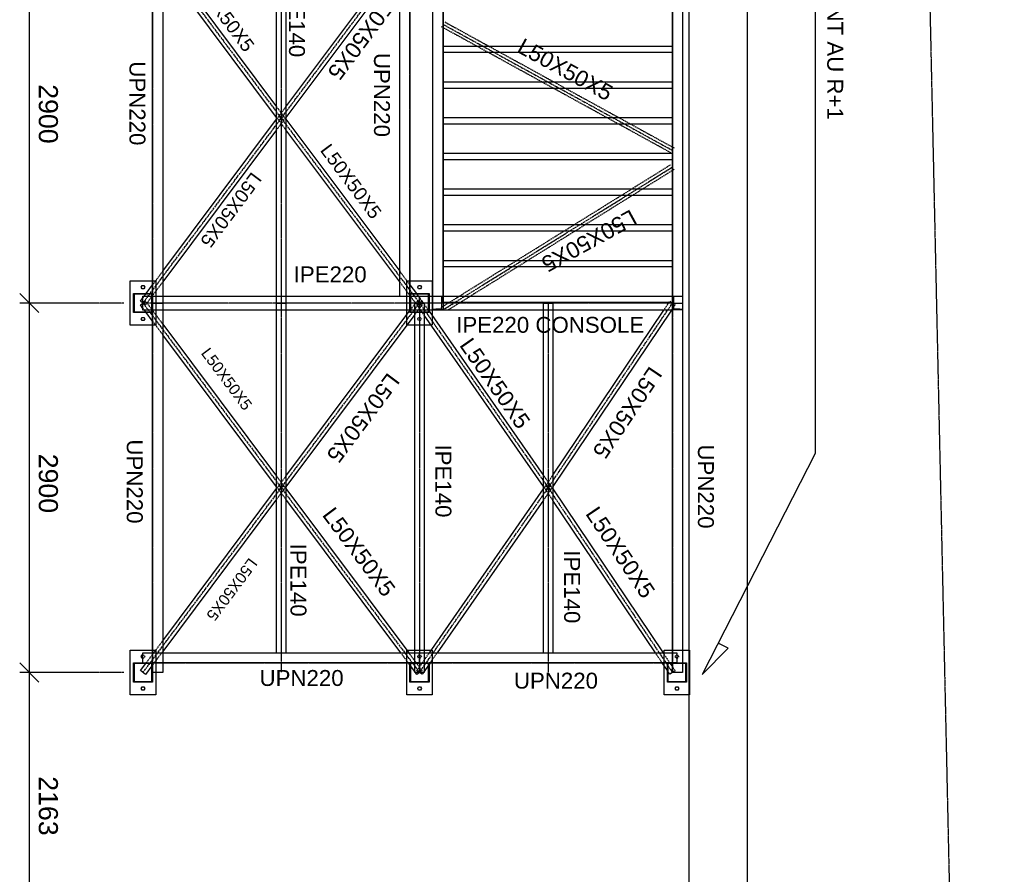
# Model space of a CAD drawing. Header units: millimetres. Extents: x -6159 to 201309, y -25780 to 10326.
# Tile 35 of 128: x 32695 to 33467, y -23813 to -23142. Entities that reach past the tile are written whole.
import ezdxf

# ---------------------------------------------------------------- set-up
doc = ezdxf.new("R2010")
doc.units = ezdxf.units.MM
for name, pattern in [('CENTER', [2, 1.25, -0.25, 0.25, -0.25]), ('DASHED', [0.75, 0.5, -0.25]), ('PHANTOM', [2.5, 1.25, -0.25, 0.25, -0.25, 0.25, -0.25])]:
    doc.linetypes.add(name, pattern=pattern)
for name, color, linetype in [('STRUCAD_01', 4, 'Continuous'), ('STRUCAD_05', 5, 'CENTER'), ('STRUCAD_10', 7, 'DASHED'), ('STRUCAD_15', 7, 'PHANTOM'), ('STRUCADDIM', 7, 'Continuous'), ('STRUCADDTX', 3, 'Continuous'), ('STRUCADSTK', 2, 'Continuous')]:
    doc.layers.add(name, color=color, linetype=linetype)
doc.styles.get("Standard").update_dxf_attribs({"font": 'arial.ttf'})

msp = doc.modelspace()

# ---------------------------------------------------------------- linework, layer by layer
at = {"layer": 'STRUCAD_01', "color": 4, "linetype": 'PHANTOM'}
msp.add_line((33392.118, -22363.147), (33467.458, -25780.282), dxfattribs=at)
at = {"layer": 'STRUCAD_01', "color": 4, "linetype": 'Continuous'}
for p, q in [((33220.043, -24527.327), (33220.043, -22486.727)), ((32807.043, -22509.727), (32807.043, -23364.227)), ((32993.043, -23358.727), (32993.043, -22784.227)), ((33001.043, -22784.227), (33001.043, -23356.727)), ((33019.043, -23358.727), (33019.043, -22905.352)), ((33027.043, -22905.352), (33027.043, -23358.727)), ((33207.043, -23358.727), (33207.043, -22905.352)), ((33215.043, -22905.352), (33215.043, -23358.727)), ((32896.393, -23364.227), (32896.393, -23074.227)), ((32903.693, -23074.227), (32903.693, -23364.227)), ((32799.043, -23364.227), (32799.043, -23081.727)), ((32807.043, -23090.767), (32896.393, -23210.177)), ((32903.693, -23210.177), (32993.043, -23090.767)), ((32896.393, -23218.522), (32807.043, -23099.112)), ((32993.043, -23099.112), (32903.693, -23218.522)), ((33027.043, -23162.727), (33027.043, -23134.727)), ((33207.043, -23134.727), (33207.043, -23167.727)), ((33027.043, -23190.727), (33027.043, -23162.727)), ((33027.043, -23162.727), (33207.043, -23162.727)), ((33207.043, -23162.727), (33207.043, -23195.727)), ((33027.043, -23218.727), (33027.043, -23190.727)), ((33027.043, -23190.727), (33207.043, -23190.727)), ((33207.043, -23190.727), (33207.043, -23223.727)), ((32807.043, -23339.342), (32896.393, -23219.932)), ((32903.693, -23219.932), (32993.043, -23339.342)), ((33027.043, -23246.727), (33027.043, -23218.727)), ((33027.043, -23218.727), (33207.043, -23218.727)), ((33207.043, -23218.727), (33207.043, -23251.727)), ((32896.393, -23228.277), (32807.043, -23347.687)), ((32993.043, -23347.687), (32903.693, -23228.277)), ((33027.043, -23274.727), (33027.043, -23246.727)), ((33027.043, -23246.727), (33207.043, -23246.727)), ((33207.043, -23246.727), (33207.043, -23279.727)), ((33027.043, -23302.727), (33027.043, -23274.727)), ((33027.043, -23274.727), (33207.043, -23274.727)), ((33207.043, -23274.727), (33207.043, -23307.727)), ((33027.043, -23330.727), (33027.043, -23302.727)), ((33027.043, -23302.727), (33207.043, -23302.727)), ((33207.043, -23302.727), (33207.043, -23335.727)), ((33027.043, -23330.727), (33207.043, -23330.727)), ((33207.043, -23330.727), (33207.043, -23358.727)), ((32781.543, -23381.727), (32781.543, -23346.727)), ((32781.543, -23346.727), (32799.043, -23346.727)), ((33001.043, -23346.727), (33018.543, -23346.727)), ((33018.543, -23346.727), (33018.543, -23358.727)), ((32784.043, -23371.727), (32784.043, -23356.727)), ((32784.043, -23356.727), (32799.043, -23356.727)), ((32798.543, -23357.227), (32784.543, -23357.227)), ((32784.543, -23357.227), (32784.543, -23371.227)), ((32790.103, -23351.727), (32790.823, -23350.482)), ((32790.823, -23352.972), (32790.103, -23351.727)), ((32790.823, -23350.482), (32792.263, -23350.482)), ((32792.263, -23352.972), (32790.823, -23352.972)), ((32792.263, -23350.482), (32792.983, -23351.727)), ((32792.983, -23351.727), (32792.263, -23352.972)), ((32792.538, -23358.727), (32793.658, -23357.227)), ((32794.033, -23356.727), (32799.043, -23350.032)), ((32799.043, -23356.727), (32798.543, -23357.227)), ((32798.543, -23357.227), (32799.043, -23356.727)), ((32798.543, -23371.227), (32798.543, -23357.227)), ((32799.043, -23356.727), (32799.043, -23371.727)), ((33001.043, -23350.032), (33006.053, -23356.727)), ((33001.043, -23371.727), (33001.043, -23356.727)), ((33001.043, -23356.727), (33016.043, -23356.727)), ((33015.543, -23357.227), (33001.543, -23357.227)), ((33001.543, -23357.227), (33001.543, -23371.227)), ((33006.428, -23357.227), (33007.548, -23358.727)), ((33007.103, -23351.727), (33007.823, -23350.482)), ((33007.823, -23352.972), (33007.103, -23351.727)), ((33007.823, -23350.482), (33009.263, -23350.482)), ((33009.263, -23352.972), (33007.823, -23352.972)), ((33009.263, -23350.482), (33009.983, -23351.727)), ((33009.983, -23351.727), (33009.263, -23352.972)), ((33016.043, -23356.727), (33015.543, -23357.227)), ((33015.543, -23357.227), (33016.043, -23356.727)), ((33015.543, -23371.227), (33015.543, -23357.227)), ((33016.043, -23356.727), (33016.043, -23371.727)), ((32789.543, -23362.727), (32791.543, -23360.052)), ((32791.543, -23364.227), (32789.543, -23362.727)), ((32789.543, -23365.727), (32791.543, -23364.227)), ((32791.543, -23369.727), (32791.543, -23358.727)), ((32791.543, -23358.727), (32798.543, -23358.727)), ((32799.043, -23358.727), (33001.043, -23358.727)), ((32799.043, -23364.227), (32807.043, -23364.227)), ((32807.043, -23364.227), (32799.043, -23364.227)), ((32807.043, -23364.227), (32807.043, -23654.227)), ((32903.693, -23364.227), (32896.393, -23364.227)), ((32896.393, -23364.227), (32903.693, -23364.227)), ((32896.393, -23638.727), (32896.393, -23364.227)), ((32903.693, -23364.227), (32903.693, -23638.727)), ((33001.043, -23364.227), (32993.043, -23364.227)), ((33001.543, -23358.727), (33008.543, -23358.727)), ((33004.893, -23364.227), (33012.193, -23364.227)), ((33004.893, -23371.227), (33004.893, -23364.227)), ((33008.543, -23369.727), (33008.543, -23358.727)), ((33008.543, -23358.727), (33015.543, -23358.727)), ((33008.543, -23358.727), (33008.543, -23369.727)), ((33012.193, -23364.227), (33012.193, -23371.227)), ((33016.043, -23358.727), (33019.043, -23358.727)), ((33019.043, -23359.187), (33019.043, -23358.727)), ((33019.043, -23358.727), (33027.043, -23358.727)), ((33026.143, -23359.487), (33019.043, -23359.187)), ((33026.143, -23360.402), (33026.143, -23359.487)), ((33027.043, -23358.727), (33027.043, -23360.402)), ((33027.043, -23358.727), (33207.043, -23358.727)), ((33105.893, -23364.227), (33113.193, -23364.227)), ((33105.893, -23638.727), (33105.893, -23364.227)), ((33113.193, -23364.227), (33113.193, -23638.727)), ((33207.043, -23364.227), (33207.043, -23358.727)), ((33207.043, -23358.727), (33215.043, -23358.727)), ((33207.043, -23360.402), (33207.043, -23369.727)), ((33207.043, -23364.227), (33215.043, -23364.227)), ((33207.043, -23646.727), (33207.043, -23364.227)), ((33215.043, -23359.187), (33207.943, -23359.487)), ((33207.943, -23359.487), (33207.943, -23364.227)), ((33215.043, -23358.727), (33215.043, -23364.227)), ((33215.043, -23358.727), (33215.043, -23359.187)), ((33215.043, -23364.227), (33215.043, -23646.727)), ((32799.043, -23371.727), (32784.043, -23371.727)), ((32784.543, -23371.227), (32798.543, -23371.227)), ((32791.543, -23368.402), (32789.543, -23365.727)), ((32798.543, -23369.727), (32791.543, -23369.727)), ((32793.658, -23371.227), (32792.538, -23369.727)), ((32799.043, -23378.422), (32794.033, -23371.727)), ((33001.043, -23369.727), (32799.043, -23369.727)), ((32799.043, -23654.227), (32799.043, -23371.727)), ((32903.693, -23500.177), (33001.043, -23370.077)), ((32998.543, -23373.417), (32998.543, -23369.727)), ((33016.043, -23371.727), (33001.043, -23371.727)), ((33008.543, -23369.727), (33001.543, -23369.727)), ((33001.543, -23371.227), (33015.543, -23371.227)), ((33004.893, -23646.727), (33004.893, -23371.727)), ((33015.543, -23369.727), (33008.543, -23369.727)), ((33012.193, -23371.727), (33012.193, -23646.727)), ((33015.423, -23369.727), (33015.543, -23369.902)), ((33207.043, -23369.727), (33016.043, -23369.727)), ((33016.043, -23370.622), (33105.893, -23499.612)), ((33018.543, -23369.727), (33018.543, -23374.207)), ((33113.193, -23499.317), (33200.333, -23369.727)), ((33206.358, -23369.727), (33113.193, -23508.277)), ((32790.103, -23376.727), (32790.823, -23375.482)), ((32790.823, -23377.972), (32790.103, -23376.727)), ((32790.823, -23375.482), (32792.263, -23375.482)), ((32792.263, -23377.972), (32790.823, -23377.972)), ((32792.263, -23375.482), (32792.983, -23376.727)), ((32792.983, -23376.727), (32792.263, -23377.972)), ((32807.043, -23380.767), (32896.393, -23500.177)), ((33004.893, -23373.277), (32903.693, -23508.522)), ((33105.893, -23508.362), (33012.193, -23373.842)), ((32799.043, -23381.727), (32781.543, -23381.727)), ((33004.893, -23381.727), (32998.573, -23381.727)), ((33017.688, -23381.727), (33012.193, -23381.727)), ((32896.393, -23508.522), (32807.043, -23389.112)), ((32807.043, -23629.342), (32896.393, -23509.932)), ((32903.693, -23509.932), (33000.068, -23638.727)), ((33016.293, -23638.727), (33105.893, -23510.092)), ((33113.193, -23510.177), (33199.633, -23638.727)), ((32896.393, -23518.277), (32807.043, -23637.687)), ((32993.823, -23638.727), (32903.693, -23518.277)), ((33105.893, -23518.842), (33022.388, -23638.727)), ((33193.608, -23638.727), (33113.193, -23519.137)), ((32781.543, -23671.727), (32781.543, -23636.727)), ((32781.543, -23636.727), (32799.043, -23636.727)), ((32790.103, -23641.727), (32790.823, -23640.482)), ((32790.823, -23642.972), (32790.103, -23641.727)), ((32790.823, -23640.482), (32791.543, -23640.482)), ((32791.543, -23642.972), (32790.823, -23642.972)), ((32791.543, -23646.727), (32791.543, -23638.727)), ((32791.543, -23638.727), (33008.543, -23638.727)), ((32998.573, -23636.727), (33004.893, -23636.727)), ((33008.543, -23646.727), (33008.543, -23638.727)), ((33008.543, -23638.727), (33210.543, -23638.727)), ((33008.543, -23638.727), (33008.543, -23646.727)), ((33012.193, -23636.727), (33017.688, -23636.727)), ((33200.543, -23638.727), (33200.543, -23636.727)), ((33200.543, -23636.727), (33207.043, -23636.727)), ((33210.543, -23638.727), (33210.543, -23646.727)), ((33215.043, -23636.727), (33220.043, -23636.727)), ((32784.043, -23661.727), (32784.043, -23646.727)), ((32784.043, -23646.727), (32799.043, -23646.727)), ((32798.543, -23647.227), (32784.543, -23647.227)), ((32784.543, -23647.227), (32784.543, -23661.227)), ((32789.543, -23652.727), (32793.658, -23647.227)), ((32798.543, -23649.047), (32793.543, -23655.727)), ((32799.043, -23646.727), (32798.543, -23647.227)), ((32798.543, -23647.227), (32799.043, -23646.727)), ((32798.543, -23661.227), (32798.543, -23647.227)), ((33008.543, -23646.727), (32799.043, -23646.727)), ((32799.043, -23646.727), (32799.043, -23661.727)), ((32998.543, -23671.727), (32998.543, -23646.727)), ((33001.043, -23648.377), (32999.808, -23646.727)), ((33001.043, -23661.727), (33001.043, -23646.727)), ((33001.043, -23646.727), (33016.043, -23646.727)), ((33015.543, -23647.227), (33001.543, -23647.227)), ((33001.543, -23647.227), (33001.543, -23661.227)), ((33004.893, -23653.522), (33001.543, -23649.047)), ((33004.893, -23654.227), (33004.893, -23647.227)), ((33012.193, -23647.227), (33012.193, -23654.227)), ((33015.543, -23648.552), (33012.193, -23653.362)), ((33016.043, -23646.727), (33015.543, -23647.227)), ((33015.543, -23647.227), (33016.043, -23646.727)), ((33015.543, -23661.227), (33015.543, -23647.227)), ((33210.543, -23646.727), (33016.043, -23646.727)), ((33016.813, -23646.727), (33016.043, -23647.832)), ((33016.043, -23646.727), (33016.043, -23661.727)), ((33018.543, -23646.727), (33018.543, -23671.727)), ((33203.043, -23652.757), (33198.988, -23646.727)), ((33200.543, -23671.727), (33200.543, -23649.042)), ((33203.043, -23661.727), (33203.043, -23646.727)), ((33203.043, -23646.727), (33218.043, -23646.727)), ((33217.543, -23647.227), (33203.543, -23647.227)), ((33203.543, -23647.227), (33203.543, -23661.227)), ((33205.348, -23647.227), (33207.043, -23649.747)), ((33207.043, -23654.227), (33207.043, -23647.227)), ((33215.043, -23647.227), (33215.043, -23654.227)), ((33218.043, -23646.727), (33217.543, -23647.227)), ((33217.543, -23647.227), (33218.043, -23646.727)), ((33217.543, -23661.227), (33217.543, -23647.227)), ((33218.043, -23646.727), (33218.043, -23661.727)), ((32793.543, -23655.727), (32789.543, -23652.727)), ((32807.043, -23654.227), (32799.043, -23654.227)), ((32801.543, -23654.227), (32801.543, -23671.727)), ((33012.193, -23654.227), (33004.893, -23654.227)), ((33006.543, -23655.727), (33005.423, -23654.227)), ((33008.543, -23654.227), (33006.543, -23655.727)), ((33010.593, -23655.657), (33008.543, -23654.227)), ((33011.588, -23654.227), (33010.593, -23655.657)), ((33204.968, -23655.622), (33203.543, -23653.502)), ((33207.043, -23654.227), (33204.968, -23655.622)), ((33215.043, -23654.227), (33207.043, -23654.227)), ((32799.043, -23661.727), (32784.043, -23661.727)), ((32784.543, -23661.227), (32798.543, -23661.227)), ((32790.103, -23666.727), (32790.823, -23665.482)), ((32790.823, -23667.972), (32790.103, -23666.727)), ((32790.823, -23665.482), (32792.263, -23665.482)), ((32792.263, -23665.482), (32792.983, -23666.727)), ((32792.983, -23666.727), (32792.263, -23667.972)), ((33016.043, -23661.727), (33001.043, -23661.727)), ((33001.543, -23661.227), (33015.543, -23661.227)), ((33007.103, -23666.727), (33007.823, -23665.482)), ((33007.823, -23667.972), (33007.103, -23666.727)), ((33007.823, -23665.482), (33009.263, -23665.482)), ((33009.263, -23665.482), (33009.983, -23666.727)), ((33009.983, -23666.727), (33009.263, -23667.972)), ((33218.043, -23661.727), (33203.043, -23661.727)), ((33203.543, -23661.227), (33217.543, -23661.227)), ((33209.103, -23666.727), (33209.823, -23665.482)), ((33209.823, -23667.972), (33209.103, -23666.727)), ((33209.823, -23665.482), (33211.263, -23665.482)), ((33211.263, -23665.482), (33211.983, -23666.727)), ((33211.983, -23666.727), (33211.263, -23667.972)), ((32801.543, -23671.727), (32781.543, -23671.727)), ((32792.263, -23667.972), (32790.823, -23667.972)), ((33018.543, -23671.727), (32998.543, -23671.727)), ((33009.263, -23667.972), (33007.823, -23667.972)), ((33220.043, -23671.727), (33200.543, -23671.727)), ((33211.263, -23667.972), (33209.823, -23667.972))]:
    msp.add_line(p, q, dxfattribs=at)
at = {"layer": 'STRUCAD_05', "color": 5, "linetype": 'CENTER'}
for p, q in [((33001.043, -23364.227), (33001.043, -22784.227)), ((33027.043, -23358.727), (33027.043, -22905.352)), ((33207.043, -22905.352), (33207.043, -23358.727)), ((32791.543, -23074.227), (32900.043, -23219.227)), ((32799.043, -23074.227), (32799.043, -23364.227)), ((32900.043, -23074.227), (32900.043, -23364.227)), ((32900.043, -23219.227), (33008.543, -23074.227)), ((33027.043, -23145.492), (33207.043, -23244.412)), ((33207.043, -23167.727), (33027.043, -23167.727)), ((33207.043, -23195.727), (33027.043, -23195.727)), ((32791.543, -23364.227), (32900.043, -23219.227)), ((32900.043, -23219.227), (33008.543, -23364.227)), ((33207.043, -23223.727), (33027.043, -23223.727)), ((33207.043, -23251.727), (33027.043, -23251.727)), ((33027.043, -23369.492), (33207.043, -23257.492)), ((33207.043, -23279.727), (33027.043, -23279.727)), ((33207.043, -23307.727), (33027.043, -23307.727)), ((33207.043, -23335.727), (33027.043, -23335.727)), ((33008.543, -23364.227), (32791.543, -23364.227)), ((32791.543, -23364.227), (32900.043, -23509.227)), ((32799.043, -23364.227), (32799.043, -23654.227)), ((32900.043, -23364.227), (32900.043, -23654.227)), ((32900.043, -23509.227), (33008.543, -23364.227)), ((33207.043, -23364.227), (33008.543, -23364.227)), ((33008.543, -23364.227), (33008.543, -23654.227)), ((33008.543, -23364.227), (33109.543, -23509.227)), ((33207.043, -23363.727), (33027.043, -23363.727)), ((33109.543, -23364.227), (33109.543, -23654.227)), ((33109.543, -23509.227), (33207.043, -23364.227)), ((33207.043, -23364.227), (33207.043, -23654.227)), ((32791.543, -23654.227), (32900.043, -23509.227)), ((32900.043, -23509.227), (33008.543, -23654.227)), ((33008.543, -23654.227), (33109.543, -23509.227)), ((33109.543, -23509.227), (33207.043, -23654.227)), ((32791.543, -23646.727), (33008.543, -23646.727)), ((33008.543, -23646.727), (33210.543, -23646.727))]:
    msp.add_line(p, q, dxfattribs=at)
at = {"layer": 'STRUCAD_10', "color": 7, "linetype": 'DASHED'}
for p, q in [((33265.843, -24527.327), (33265.843, -22486.727)), ((33205.708, -23246.257), (33025.708, -23147.337)), ((33028.378, -23143.652), (33208.378, -23242.567)), ((33207.043, -23167.727), (33027.043, -23167.727)), ((33207.043, -23195.727), (33027.043, -23195.727)), ((32896.393, -23210.177), (32902.043, -23217.727)), ((32898.043, -23217.727), (32903.693, -23210.177)), ((32896.393, -23219.932), (32898.043, -23217.727)), ((32898.043, -23220.727), (32896.393, -23218.522)), ((32902.043, -23220.727), (32898.043, -23217.727)), ((32902.043, -23217.727), (32898.043, -23220.727)), ((32898.043, -23217.727), (32902.043, -23220.727)), ((32898.043, -23220.727), (32902.043, -23217.727)), ((32902.043, -23217.727), (32903.693, -23219.932)), ((32903.693, -23218.522), (32902.043, -23220.727)), ((32902.043, -23220.727), (32896.393, -23228.277)), ((32903.693, -23228.277), (32898.043, -23220.727)), ((33207.043, -23223.727), (33027.043, -23223.727)), ((33025.593, -23367.717), (33205.593, -23255.717)), ((33207.043, -23251.727), (33027.043, -23251.727)), ((33208.493, -23259.267), (33030.973, -23369.727)), ((33207.043, -23279.727), (33027.043, -23279.727)), ((33207.043, -23307.727), (33027.043, -23307.727)), ((32799.043, -23350.032), (32807.043, -23339.342)), ((32993.043, -23339.342), (33001.043, -23350.032)), ((33207.043, -23335.727), (33027.043, -23335.727)), ((32807.043, -23347.687), (32793.543, -23365.727)), ((32799.043, -23346.727), (32801.543, -23346.727)), ((32801.543, -23346.727), (32801.543, -23381.727)), ((33006.543, -23365.727), (32993.043, -23347.687)), ((32998.543, -23369.727), (32998.543, -23346.727)), ((32998.543, -23346.727), (33001.043, -23346.727)), ((32793.658, -23357.227), (32794.033, -23356.727)), ((33006.053, -23356.727), (33006.428, -23357.227)), ((32791.543, -23360.052), (32792.538, -23358.727)), ((32791.543, -23364.227), (32793.543, -23362.727)), ((32793.543, -23365.727), (32791.543, -23364.227)), ((32793.543, -23362.727), (32807.043, -23380.767)), ((32798.543, -23358.727), (32799.043, -23358.727)), ((33001.043, -23358.727), (33001.543, -23358.727)), ((33001.043, -23370.077), (33006.543, -23362.727)), ((33006.493, -23365.657), (33010.593, -23362.797)), ((33010.543, -23362.727), (33006.543, -23365.727)), ((33006.543, -23362.727), (33010.543, -23365.727)), ((33007.548, -23358.727), (33010.543, -23362.727)), ((33010.593, -23362.797), (33015.423, -23369.727)), ((33015.543, -23358.727), (33016.043, -23358.727)), ((33018.543, -23358.727), (33018.543, -23369.727)), ((33019.043, -23368.992), (33019.043, -23359.187)), ((33026.143, -23368.687), (33026.143, -23360.402)), ((33027.043, -23363.727), (33027.043, -23358.727)), ((33027.043, -23360.402), (33027.043, -23369.447)), ((33207.043, -23363.727), (33027.043, -23363.727)), ((33200.333, -23369.727), (33204.968, -23362.832)), ((33204.968, -23362.832), (33209.118, -23365.622)), ((33207.943, -23364.227), (33207.943, -23368.687)), ((32792.538, -23369.727), (32791.543, -23368.402)), ((32794.033, -23371.727), (32793.658, -23371.227)), ((32799.043, -23369.727), (32798.543, -23369.727)), ((33001.543, -23369.727), (33001.043, -23369.727)), ((33010.543, -23365.727), (33004.893, -23373.277)), ((33004.893, -23371.727), (33004.893, -23371.227)), ((33012.193, -23373.842), (33006.493, -23365.657)), ((33012.193, -23371.227), (33012.193, -23371.727)), ((33016.043, -23369.727), (33015.543, -23369.727)), ((33015.543, -23369.902), (33016.043, -23370.622)), ((33019.043, -23368.992), (33026.143, -23368.687)), ((33019.043, -23369.447), (33019.043, -23368.992)), ((33027.043, -23369.447), (33019.043, -23369.447)), ((33209.118, -23365.622), (33206.358, -23369.727)), ((33215.043, -23369.447), (33207.043, -23369.447)), ((33207.943, -23368.687), (33215.043, -23368.992)), ((32807.043, -23389.112), (32799.043, -23378.422)), ((32998.543, -23381.727), (32998.543, -23373.417)), ((33007.103, -23376.727), (33007.823, -23375.482)), ((33007.823, -23377.972), (33007.103, -23376.727)), ((33007.823, -23375.482), (33009.263, -23375.482)), ((33009.263, -23377.972), (33007.823, -23377.972)), ((33009.263, -23375.482), (33009.983, -23376.727)), ((33009.983, -23376.727), (33009.263, -23377.972)), ((33018.543, -23374.207), (33018.543, -23381.727)), ((32801.543, -23381.727), (32799.043, -23381.727)), ((32998.573, -23381.727), (32998.543, -23381.727)), ((33012.193, -23381.727), (33004.893, -23381.727)), ((33018.543, -23381.727), (33017.688, -23381.727)), ((32896.393, -23500.177), (32902.043, -23507.727)), ((32898.043, -23507.727), (32903.693, -23500.177)), ((33105.893, -23499.612), (33111.593, -23507.797)), ((33107.468, -23507.832), (33113.193, -23499.317)), ((32896.393, -23509.932), (32898.043, -23507.727)), ((32898.043, -23510.727), (32896.393, -23508.522)), ((32902.043, -23510.727), (32896.393, -23518.277)), ((32902.043, -23510.727), (32898.043, -23507.727)), ((32902.043, -23507.727), (32898.043, -23510.727)), ((32898.043, -23507.727), (32902.043, -23510.727)), ((32898.043, -23510.727), (32902.043, -23507.727)), ((32903.693, -23518.277), (32898.043, -23510.727)), ((32902.043, -23507.727), (32903.693, -23509.932)), ((32903.693, -23508.522), (32902.043, -23510.727)), ((33105.893, -23510.092), (33107.493, -23507.797)), ((33107.493, -23510.657), (33105.893, -23508.362)), ((33111.593, -23510.657), (33105.893, -23518.842)), ((33107.468, -23510.622), (33111.618, -23507.832)), ((33111.618, -23510.622), (33107.468, -23507.832)), ((33113.193, -23519.137), (33107.468, -23510.622)), ((33107.493, -23507.797), (33111.593, -23510.657)), ((33111.593, -23507.797), (33107.493, -23510.657)), ((33111.618, -23507.832), (33113.193, -23510.177)), ((33113.193, -23508.277), (33111.618, -23510.622)), ((32793.658, -23647.227), (32807.043, -23629.342)), ((32791.543, -23640.482), (32792.263, -23640.482)), ((32792.263, -23642.972), (32791.543, -23642.972)), ((32792.263, -23640.482), (32792.983, -23641.727)), ((32792.983, -23641.727), (32792.263, -23642.972)), ((32807.043, -23637.687), (32798.543, -23649.047)), ((32799.043, -23636.727), (32801.543, -23636.727)), ((32801.543, -23636.727), (32801.543, -23654.227)), ((32999.808, -23646.727), (32993.823, -23638.727)), ((32998.543, -23646.727), (32998.543, -23636.727)), ((32998.543, -23636.727), (32998.573, -23636.727)), ((33000.068, -23638.727), (33010.543, -23652.727)), ((33004.893, -23636.727), (33012.193, -23636.727)), ((33006.493, -23652.797), (33016.293, -23638.727)), ((33007.103, -23641.727), (33007.823, -23640.482)), ((33007.823, -23642.972), (33007.103, -23641.727)), ((33007.823, -23640.482), (33009.263, -23640.482)), ((33009.263, -23642.972), (33007.823, -23642.972)), ((33009.263, -23640.482), (33009.983, -23641.727)), ((33009.983, -23641.727), (33009.263, -23642.972)), ((33022.388, -23638.727), (33016.813, -23646.727)), ((33017.688, -23636.727), (33018.543, -23636.727)), ((33018.543, -23636.727), (33018.543, -23646.727)), ((33198.988, -23646.727), (33193.608, -23638.727)), ((33199.633, -23638.727), (33205.348, -23647.227)), ((33200.543, -23649.042), (33200.543, -23638.727)), ((33207.043, -23636.727), (33215.043, -23636.727)), ((33209.103, -23641.727), (33209.823, -23640.482)), ((33209.823, -23642.972), (33209.103, -23641.727)), ((33209.823, -23640.482), (33211.263, -23640.482)), ((33211.263, -23642.972), (33209.823, -23642.972)), ((33211.263, -23640.482), (33211.983, -23641.727)), ((33211.983, -23641.727), (33211.263, -23642.972)), ((33220.043, -23636.727), (33220.543, -23636.727)), ((33220.543, -23636.727), (33220.543, -23671.727)), ((33001.543, -23649.047), (33001.043, -23648.377)), ((33004.893, -23647.227), (33004.893, -23646.727)), ((33012.193, -23646.727), (33012.193, -23647.227)), ((33016.043, -23647.832), (33015.543, -23648.552)), ((33207.043, -23647.227), (33207.043, -23646.727)), ((33207.043, -23649.747), (33209.118, -23652.832)), ((33215.043, -23646.727), (33215.043, -23647.227)), ((33005.423, -23654.227), (33004.893, -23653.522)), ((33008.543, -23654.227), (33006.493, -23652.797)), ((33010.543, -23652.727), (33008.543, -23654.227)), ((33012.193, -23653.362), (33011.588, -23654.227)), ((33203.543, -23653.502), (33203.043, -23652.757)), ((33209.118, -23652.832), (33207.043, -23654.227)), ((33220.543, -23671.727), (33220.043, -23671.727))]:
    msp.add_line(p, q, dxfattribs=at)
at = {"layer": 'STRUCAD_15', "color": 7, "linetype": 'PHANTOM'}
for p, q in [((32776.543, -23364.227), (32694.793, -23364.227)), ((32776.543, -23364.227), (32694.793, -23364.227)), ((32776.543, -23654.227), (32694.793, -23654.227)), ((32776.543, -23654.227), (32694.793, -23654.227))]:
    msp.add_line(p, q, dxfattribs=at)
at = {"layer": 'STRUCADDIM', "color": 7, "linetype": 'Continuous'}
for p, q in [((33318.988, -22624.472), (33318.988, -23482.237)), ((32702.293, -23074.227), (32702.293, -23364.227)), ((32694.793, -23356.727), (32709.793, -23371.727)), ((32694.793, -23356.727), (32709.793, -23371.727)), ((32702.293, -23364.227), (32702.293, -23654.227)), ((33318.988, -23482.237), (33230.233, -23655.832)), ((33230.233, -23655.832), (33250.708, -23635.097)), ((33250.708, -23635.097), (33242.883, -23631.097)), ((32694.793, -23646.727), (32709.793, -23661.727)), ((32694.793, -23646.727), (32709.793, -23661.727)), ((32702.293, -23654.227), (32702.293, -23870.527))]:
    msp.add_line(p, q, dxfattribs=at)

# ---------------------------------------------------------------- texts
at = {"layer": 'STRUCADDTX', "color": 7}
for s, p in [('2900', (32709.793, -23192.507)), ('2900', (32709.793, -23482.507)), ('2163', (32709.793, -23735.657))]:
    msp.add_text(s, height=15, rotation=270, dxfattribs=at).set_placement(p)
at = {"layer": 'STRUCADSTK', "color": 2}
for s, height, rotation, p in [('APPUIS HORIZONTAUX SUR BATIMENT AU R+1', 12.5, 270, (33328.513, -22823.167)), ('L50X50X5', 10.5, 306.81, (32830.313, -23113.312)), ('IPE140', 12.5, 270, (32906.133, -23114.052)), ('L50X50X5', 12.5, 233.19, (32984.563, -23117.677)), ('L50X50X5', 12.5, 331.21, (33084.163, -23166.742)), ('UPN220', 12.5, 270, (32972.833, -23167.927)), ('UPN220', 12.5, 270, (32780.938, -23174.517)), ('L50X50X5', 10.5, 306.81, (32930.088, -23244.422)), ('L50X50X5', 10.5, 233.19, (32876.978, -23260.707)), ('L50X50X5', 12.5, 208.79, (33174.378, -23290.357)), ('L50X50X5', 12.5, 304.86, (33039.398, -23397.332)), ('L50X50X5', 8.75, 306.81, (32836.633, -23403.622)), ('L50X50X5', 12.5, 236.08, (33189.288, -23413.037)), ('L50X50X5', 12.5, 233.19, (32983.818, -23418.132)), ('UPN220', 12.5, 270, (32778.843, -23471.297)), ('IPE140', 12.5, 270, (33021.043, -23475.242)), ('UPN220', 12.5, 270, (33227.043, -23475.242)), ('L50X50X5', 12.5, 306.81, (32931.678, -23530.637)), ('L50X50X5', 12.5, 303.92, (33138.283, -23529.567)), ('IPE140', 12.5, 270, (32907.298, -23553.122)), ('L50X50X5', 8.75, 233.19, (32874.968, -23563.602)), ('IPE140', 12.5, 270, (33122.043, -23558.367))]:
    msp.add_text(s, height=height, rotation=rotation, dxfattribs=at).set_placement(p)
for s, p in [('IPE220', (32909.808, -23347.977)), ('IPE220 CONSOLE', (33037.363, -23387.622)), ('UPN220', (32883.008, -23664.782)), ('UPN220', (33082.603, -23666.867))]:
    msp.add_text(s, height=12.5, dxfattribs=at).set_placement(p)

doc.saveas('drawing.dxf')
